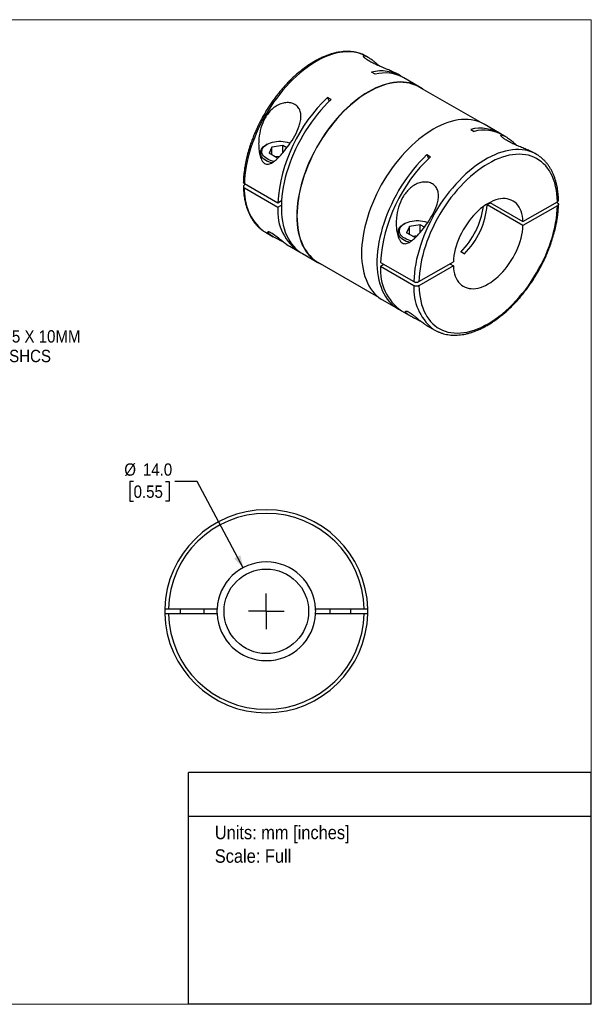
# Model space of a CAD drawing. Header units: millimetres. Extents: x 0 to 216, y 0 to 140.
# Tile 2 of 2: x 135 to 216, y 0 to 140. Entities that reach past the tile are written whole.
import ezdxf
from ezdxf.enums import TextEntityAlignment as Align

# ---------------------------------------------------------------- set-up
doc = ezdxf.new("R2010")
doc.units = ezdxf.units.MM
doc.header["$LTSCALE"] = 0.5
doc.linetypes.add('SLD-Solid', pattern=[0])
doc.layers.add('SLD-0', color=7, linetype='SLD-Solid', lineweight=25)
doc.layers.add('TEXT', color=140, linetype='SLD-Solid', lineweight=25)
doc.styles.add('SLDTEXTSTYLE0', font='GOTHIC.TTF', dxfattribs={"width": 0.913})
doc.dimstyles.new('SLDDIMSTYLE0', dxfattribs={"dimtxt": 1.75, "dimasz": 1.75, "dimexe": 0, "dimexo": 0.0625, "dimgap": 0.4375, "dimtad": 0, "dimtih": 1, "dimtoh": 1, "dimdec": 1, "dimrnd": 1e-09, "dimzin": 4, "dimdsep": 46, "dimtxsty": 'SLDTEXTSTYLE0', "dimsah": 1, "dimcen": 0, "dimadec": 0, "dimazin": 1, "dimtfac": 1, "dimtdec": 1, "dimtofl": 0, "dimtmove": 0, "dimatfit": 3, "dimfxl": 0, "dimfrac": 2, "dimtolj": 1, "dimtzin": 12, "dimarcsym": 0})
doc.dimstyles.new('SLDDIMSTYLE4', dxfattribs={"dimtxt": 1.75, "dimasz": 1.75, "dimexe": 0, "dimexo": 0.0625, "dimgap": 0.4375, "dimtad": 0, "dimtih": 1, "dimtoh": 1, "dimdec": 1, "dimrnd": 1e-09, "dimzin": 12, "dimdsep": 46, "dimtxsty": 'SLDTEXTSTYLE0', "dimsah": 1, "dimcen": 0, "dimadec": 0, "dimazin": 3, "dimtfac": 1, "dimtdec": 1, "dimtofl": 0, "dimtmove": 0, "dimatfit": 3, "dimfxl": 0, "dimfrac": 2, "dimtolj": 1, "dimtzin": 12, "dimarcsym": 0})

# ---------------------------------------------------------------- blocks, each defined once
blk = doc.blocks.new('Block2')
at = {"color": 7, "linetype": 'SLD-Solid', "lineweight": 18}
for p, q in [((0, 139.7), (215.9, 139.7)), ((0, 139.7), (0, 0)), ((215.9, 139.7), (215.9, 0)), ((0, 0), (215.9, 0))]:
    blk.add_line(p, q, dxfattribs=at)
blk = doc.blocks.new('SW_NOTE_0')
at = {"layer": 'TEXT', "color": 0, "insert": (0, 2.43), "char_height": 1.905, "attachment_point": 1, "style": 'SLDTEXTSTYLE0'}
blk.add_mtext('Units: mm [inches]', dxfattribs=at)
blk = doc.blocks.new('SW_NOTE_0_1')
at = {"layer": 'TEXT', "color": 0, "insert": (0, 2.43), "char_height": 1.905, "attachment_point": 1, "style": 'SLDTEXTSTYLE0'}
blk.add_mtext('Scale: Full', dxfattribs=at)
blk = doc.blocks.new('Block1')
at = {"layer": 'TEXT'}
for p, q in [((215.9, 32.88), (158.75, 32.88)), ((158.75, 0), (158.75, 32.88)), ((215.9, 0), (215.9, 32.88)), ((158.75, 26.7), (215.9, 26.7)), ((215.9, 0), (158.75, 0))]:
    blk.add_line(p, q, dxfattribs=at)
at = {"layer": 'TEXT', "color": 140}
for name, p in [('SW_NOTE_0', (162.49, 22.9)), ('SW_NOTE_0_1', (162.49, 19.56))]:
    blk.add_blockref(name, p, dxfattribs=at)
at = {"layer": 'TEXT', "color": 140, "style": 'SLDTEXTSTYLE0', "width": 0.913, "flags": 2}
for tag, height, p in [('AUTOATTR0', 2.12, (177.79, 28.35)), ('AUTOATTR1_0', 2.38, (166.91, 14.94)), ('AUTOATTR1_1', 2.38, (163.03, 11.86)), ('AUTOATTR1_2', 2.38, (168.89, 8.78))]:
    blk.add_attdef(tag, text='', height=height, dxfattribs=at).set_placement(p, align=Align.BOTTOM_LEFT)
blk = doc.blocks.new('_D_4')
at = {"layer": 'SLD-0'}
for p, q in [((150.97, 74.16), (150.44, 74.16)), ((150.44, 74.16), (150.44, 71.38)), ((155.5, 74.16), (156.03, 74.16)), ((156.03, 74.16), (156.03, 71.38)), ((159.99, 74.16), (156.82, 74.16)), ((166.51, 61.94), (159.99, 74.16)), ((150.44, 71.38), (150.97, 71.38)), ((156.03, 71.38), (155.5, 71.38))]:
    blk.add_line(p, q, dxfattribs=at)
blk.add_solid([(166.51, 61.94), (166.12, 63.72), (165.24, 63.25)], dxfattribs=at)
at = {"layer": 'SLD-0', "char_height": 1.75, "attachment_point": 1, "style": 'SLDTEXTSTYLE0'}
for s, insert in [('%%c', (149.65, 76.75)), ('14.0', (152.29, 76.75)), ('0.55', (150.97, 73.61))]:
    blk.add_mtext(s, dxfattribs=dict(at, insert=insert))
blk = doc.blocks.new('SW_CENTERMARKSYMBOL_1')
at = {"layer": 'SLD-0', "color": 0}
for q in [(0, 2.54), (-2.54, 0), (0, -2.54), (2.54, 0)]:
    blk.add_line((0, 0), q, dxfattribs=at)
blk = doc.blocks.new('_D_7')
at = {"layer": 'SLD-0'}
for p, q in [((118.63, 101.83), (123.49, 93.4)), ((123.49, 93.4), (126.27, 93.4))]:
    blk.add_line(p, q, dxfattribs=at)
blk.add_solid([(118.63, 101.83), (119.07, 100.07), (119.93, 100.57)], dxfattribs=at)
at = {"layer": 'SLD-0', "char_height": 1.75, "attachment_point": 1, "style": 'SLDTEXTSTYLE0'}
for s, insert in [('M3 - 0.5 X 10MM', (127.06, 95.64)), ('SHCS', (133.32, 92.86))]:
    blk.add_mtext(s, dxfattribs=dict(at, insert=insert))

msp = doc.modelspace()

# ---------------------------------------------------------------- linework, layer by layer
for p, q in [((184.23, 134.39), (184.07, 134.48)), ((185.22, 131.98), (184.72, 132.26)), ((188.81, 131.74), (188.44, 131.95)), ((191.5, 130.19), (189.31, 131.46)), ((200.07, 125.19), (191.47, 130.15)), ((179, 128.39), (178.5, 128.67)), ((178.5, 128.67), (178.73, 128.12)), ((202.88, 123.62), (200.69, 124.88)), ((198.79, 124.14), (199.29, 123.85)), ((203.74, 123.12), (203.38, 123.33)), ((169.91, 122.03), (169.77, 121.94)), ((170.59, 121.63), (170.18, 120.75)), ((172.12, 121.87), (170.59, 121.63)), ((170.59, 120.51), (170.59, 121.63)), ((172.71, 121.53), (172.12, 121.87)), ((172.12, 120.8), (172.12, 121.87)), ((168.96, 120.82), (168.96, 120.25)), ((171.3, 120.1), (170.18, 120.75)), ((171.68, 120.3), (171.1, 120.22)), ((192.57, 120.55), (193.07, 120.26)), ((192.57, 120.55), (192.8, 120)), ((208.12, 120.6), (207.96, 120.69)), ((171.3, 120.1), (171.5, 120.13)), ((171.43, 113.68), (166.69, 116.41)), ((166.84, 116.33), (166.7, 116.25)), ((166.69, 115.84), (171.43, 113.11)), ((171.95, 113.98), (171.43, 113.68)), ((171.43, 113.11), (171.93, 113.39)), ((201.62, 113.71), (201.12, 113.43)), ((206.21, 110.49), (201.12, 113.43)), ((201.52, 113.77), (206.21, 111.06)), ((206.21, 111.06), (211.1, 113.88)), ((211.1, 113.31), (206.21, 110.49)), ((210.95, 113.8), (211.1, 113.72)), ((189.43, 110.76), (189.28, 110.68)), ((190.11, 110.37), (189.69, 109.48)), ((191.64, 110.6), (190.11, 110.37)), ((190.11, 109.24), (190.11, 110.37)), ((192.23, 110.26), (191.64, 110.6)), ((191.64, 109.53), (191.64, 110.6)), ((169.67, 109.53), (170.76, 108.91)), ((188.48, 109.56), (188.48, 108.98)), ((190.82, 108.83), (189.69, 109.48)), ((191.19, 109.04), (190.62, 108.95)), ((190.82, 108.83), (191.02, 108.86)), ((173.12, 107.55), (174.41, 106.8)), ((174.91, 106.51), (177.1, 105.25)), ((197.86, 106.46), (197.37, 106.74)), ((177.12, 105.29), (185.72, 100.33)), ((186, 105.27), (190.74, 102.54)), ((186.49, 104.98), (186, 104.7)), ((191.44, 102.54), (196.33, 105.35)), ((196.33, 104.78), (191.44, 101.96)), ((195.83, 105.07), (196.33, 104.78)), ((190.74, 101.96), (186, 104.7)), ((186.29, 99.94), (188.48, 98.68)), ((188.98, 98.39), (190.28, 97.64)), ((192.63, 96.28), (193.72, 95.65)), ((155.4, 56.11), (155.4, 55.41)), ((155.9, 56.11), (162.81, 56.11)), ((157.6, 56.11), (157.6, 55.41)), ((161, 55.41), (161, 56.11)), ((176.79, 56.11), (183.7, 56.11)), ((178.8, 56.11), (178.8, 55.41)), ((181.8, 55.41), (181.8, 56.11)), ((184.2, 55.41), (184.2, 56.11)), ((162.81, 55.41), (155.9, 55.41)), ((183.7, 55.41), (176.79, 55.41)), ((161, 44.36), (161, 44.36))]:
    msp.add_line(p, q)
at = {"flags": 128}
for points in [[(183.69, 134.68), (183.31, 134.83), (182.9, 134.96), (182.48, 135.06), (182.04, 135.12), (181.59, 135.15), (181.13, 135.14), (180.65, 135.1), (180.17, 135.03), (179.68, 134.93), (179.18, 134.79), (178.67, 134.62), (178.16, 134.41), (177.65, 134.18), (177.13, 133.91), (176.62, 133.61), (176.1, 133.28), (175.59, 132.93), (175.08, 132.54), (174.57, 132.13), (174.07, 131.69), (173.58, 131.23), (173.09, 130.74), (172.62, 130.23), (172.16, 129.7), (171.71, 129.15), (171.27, 128.58), (170.84, 128), (170.44, 127.4), (170.04, 126.78), (169.67, 126.16), (169.32, 125.52), (168.98, 124.87), (168.66, 124.22), (168.37, 123.56), (168.1, 122.9), (167.85, 122.23), (167.62, 121.56), (167.42, 120.9), (167.24, 120.23), (167.08, 119.58), (166.95, 118.93), (166.85, 118.28), (166.77, 117.65), (166.72, 117.02), (166.69, 116.41)], [(184.07, 134.48), (183.7, 134.67), (183.69, 134.68)], [(192.07, 129.8), (192.02, 129.84), (191.68, 130.08), (191.31, 130.29), (190.93, 130.47), (190.53, 130.61), (190.12, 130.73), (189.68, 130.81), (189.24, 130.85), (188.78, 130.86), (188.31, 130.84), (187.84, 130.79), (187.35, 130.7), (186.85, 130.57), (186.35, 130.42), (185.84, 130.23), (185.33, 130.01), (184.81, 129.76), (184.3, 129.48), (183.78, 129.16), (183.27, 128.82), (182.76, 128.45), (182.25, 128.05), (181.75, 127.63), (181.25, 127.18), (180.76, 126.7), (180.28, 126.21), (179.81, 125.69), (179.36, 125.15), (178.91, 124.59), (178.48, 124.01), (178.07, 123.42), (177.67, 122.81), (177.28, 122.19), (176.92, 121.56), (176.57, 120.92), (176.25, 120.27), (175.94, 119.61), (175.66, 118.95), (175.4, 118.29), (175.16, 117.62), (174.94, 116.95), (174.75, 116.29), (174.58, 115.63), (174.44, 114.98), (174.32, 114.33), (174.23, 113.69), (174.17, 113.06), (174.13, 112.44), (174.12, 111.84), (174.13, 111.25), (174.17, 110.68), (174.23, 110.13), (174.32, 109.59), (174.44, 109.08), (174.58, 108.59), (174.75, 108.12), (174.94, 107.68), (175.16, 107.26), (175.4, 106.87), (175.66, 106.51), (175.94, 106.18), (176.25, 105.87), (176.57, 105.6), (176.92, 105.36), (177.28, 105.15), (177.67, 104.97), (177.72, 104.94)], [(191.47, 130.15), (191.29, 130.25), (190.91, 130.42), (190.51, 130.57), (190.1, 130.68), (189.67, 130.76), (189.22, 130.81), (188.77, 130.82), (188.3, 130.8), (187.82, 130.74), (187.34, 130.65), (186.84, 130.53), (186.34, 130.38), (185.84, 130.19), (185.33, 129.97), (184.81, 129.72), (184.3, 129.44), (183.78, 129.12), (183.27, 128.78), (182.76, 128.41), (182.26, 128.02), (181.76, 127.59), (181.26, 127.15), (180.77, 126.67), (180.3, 126.18), (179.83, 125.66), (179.37, 125.12), (178.93, 124.56), (178.5, 123.99), (178.09, 123.4), (177.69, 122.79), (177.31, 122.18), (176.94, 121.55), (176.6, 120.91), (176.27, 120.26), (175.97, 119.6), (175.69, 118.95), (175.43, 118.28), (175.19, 117.62), (174.97, 116.96), (174.78, 116.3), (174.62, 115.64), (174.48, 114.98), (174.36, 114.34), (174.27, 113.7), (174.2, 113.08), (174.16, 112.46), (174.15, 111.86), (174.16, 111.27), (174.2, 110.71), (174.27, 110.15), (174.36, 109.62), (174.48, 109.11), (174.62, 108.62), (174.78, 108.16), (174.97, 107.71), (175.19, 107.3), (175.43, 106.91), (175.69, 106.55), (175.97, 106.22), (176.27, 105.91), (176.6, 105.64), (176.94, 105.4), (177.12, 105.29)], [(179, 128.39), (178.5, 127.9), (178.02, 127.39), (177.54, 126.86), (177.08, 126.31), (176.63, 125.74), (176.2, 125.15), (175.78, 124.54), (175.38, 123.93), (174.99, 123.29), (174.63, 122.65), (174.28, 121.99), (173.96, 121.33), (173.66, 120.66), (173.37, 119.99), (173.12, 119.32), (172.88, 118.64), (172.67, 117.96), (172.49, 117.29), (172.33, 116.62), (172.2, 115.96), (172.09, 115.31), (172.01, 114.66), (171.95, 114.03), (171.93, 113.41), (171.93, 112.81), (171.95, 112.22), (172.01, 111.65), (172.09, 111.1), (172.2, 110.56), (172.33, 110.06), (172.49, 109.57), (172.67, 109.11), (172.88, 108.68), (173.12, 108.27), (173.37, 107.9), (173.66, 107.55), (173.96, 107.23), (174.28, 106.94), (174.63, 106.69), (174.91, 106.51)], [(200.69, 124.88), (200.51, 124.98), (200.12, 125.16), (199.72, 125.31), (199.31, 125.42), (198.88, 125.5), (198.43, 125.55), (197.98, 125.56), (197.51, 125.54), (197.03, 125.48), (196.54, 125.39), (196.04, 125.27), (195.54, 125.11), (195.03, 124.92), (194.52, 124.7), (194.01, 124.45), (193.49, 124.17), (192.98, 123.86), (192.46, 123.52), (191.95, 123.14), (191.44, 122.75), (190.94, 122.32), (190.44, 121.87), (189.95, 121.4), (189.48, 120.9), (189.01, 120.38), (188.55, 119.84), (188.11, 119.28), (187.67, 118.7), (187.26, 118.11), (186.86, 117.5), (186.48, 116.88), (186.11, 116.25), (185.77, 115.61), (185.44, 114.96), (185.13, 114.3), (184.85, 113.64), (184.59, 112.98), (184.35, 112.31), (184.13, 111.65), (183.94, 110.98), (183.78, 110.32), (183.63, 109.67), (183.52, 109.02), (183.43, 108.38), (183.36, 107.75), (183.32, 107.14), (183.31, 106.53), (183.32, 105.95), (183.36, 105.37), (183.43, 104.82), (183.52, 104.29), (183.63, 103.77), (183.78, 103.28), (183.94, 102.82), (184.13, 102.37), (184.35, 101.96), (184.59, 101.57), (184.85, 101.2), (185.13, 100.87), (185.44, 100.57), (185.77, 100.29), (186.11, 100.05), (186.29, 99.94)], [(170.57, 119.38), (170.41, 119.42), (170.14, 119.52), (169.88, 119.64), (169.66, 119.77), (169.46, 119.91), (169.29, 120.07), (169.16, 120.24), (169.06, 120.41), (168.99, 120.59), (168.96, 120.78), (168.97, 120.96), (169.02, 121.14), (169.1, 121.32), (169.22, 121.49), (169.37, 121.66), (169.56, 121.81), (169.77, 121.94)], [(170.9, 119.59), (170.67, 119.64), (170.39, 119.73), (170.14, 119.83), (169.91, 119.94), (169.71, 120.08), (169.53, 120.22), (169.39, 120.38), (169.28, 120.55), (169.2, 120.72), (169.17, 120.9), (169.17, 121.07), (169.2, 121.25), (169.28, 121.42), (169.39, 121.59), (169.53, 121.75), (169.71, 121.89), (169.91, 122.03), (170.14, 122.14), (170.39, 122.24), (170.67, 122.33), (170.95, 122.39), (171.25, 122.43), (171.56, 122.45), (171.87, 122.45), (172.17, 122.43), (172.47, 122.39), (172.76, 122.33), (173.03, 122.24), (173.18, 122.19)], [(192.57, 120.55), (192.08, 120.06), (191.59, 119.55), (191.12, 119.02), (190.66, 118.47), (190.21, 117.9), (189.78, 117.31), (189.36, 116.71), (188.95, 116.09), (188.57, 115.45), (188.21, 114.81), (187.86, 114.16), (187.54, 113.49), (187.23, 112.83), (186.95, 112.15), (186.69, 111.48), (186.46, 110.8), (186.25, 110.13), (186.07, 109.45), (185.91, 108.79), (185.77, 108.12), (185.67, 107.47), (185.59, 106.83), (185.53, 106.19), (185.5, 105.57), (185.5, 104.97), (185.53, 104.38), (185.59, 103.81), (185.67, 103.26), (185.77, 102.73), (185.91, 102.22), (186.07, 101.73), (186.25, 101.28), (186.46, 100.84), (186.69, 100.44), (186.95, 100.06), (187.23, 99.71), (187.54, 99.39), (187.86, 99.1), (188.21, 98.85), (188.57, 98.63), (188.74, 98.54)], [(207.73, 120.8), (207.35, 120.95), (206.95, 121.08), (206.52, 121.18), (206.08, 121.24), (205.63, 121.27), (205.17, 121.26), (204.7, 121.23), (204.21, 121.15), (203.72, 121.05), (203.22, 120.91), (202.71, 120.74), (202.2, 120.53), (201.69, 120.3), (201.17, 120.03), (200.66, 119.73), (200.14, 119.4), (199.63, 119.05), (199.12, 118.66), (198.61, 118.25), (198.11, 117.81), (197.62, 117.35), (197.14, 116.86), (196.66, 116.35), (196.2, 115.82), (195.75, 115.27), (195.31, 114.7), (194.89, 114.12), (194.48, 113.52), (194.09, 112.9), (193.71, 112.28), (193.36, 111.64), (193.02, 110.99), (192.7, 110.34), (192.41, 109.68), (192.14, 109.02), (191.89, 108.35), (191.66, 107.68), (191.46, 107.02), (191.28, 106.36), (191.12, 105.7), (191, 105.05), (190.89, 104.4), (190.81, 103.77), (190.76, 103.15), (190.74, 102.54)], [(211.1, 113.88), (211.07, 114.45), (211.02, 115), (210.94, 115.53), (210.84, 116.05), (210.71, 116.54), (210.55, 117.01), (210.38, 117.45), (210.17, 117.87), (209.95, 118.26), (209.7, 118.63), (209.43, 118.96), (209.13, 119.27), (208.82, 119.55), (208.48, 119.79), (208.13, 120.01), (207.76, 120.19), (207.37, 120.34), (206.97, 120.46), (206.55, 120.54), (206.11, 120.59), (205.67, 120.61), (205.21, 120.59), (204.74, 120.54), (204.26, 120.46), (203.77, 120.34), (203.28, 120.19), (202.78, 120.01), (202.28, 119.8), (201.78, 119.55), (201.27, 119.27), (200.76, 118.96), (200.26, 118.63), (199.76, 118.26), (199.26, 117.87), (198.77, 117.45), (198.28, 117.01), (197.8, 116.54), (197.33, 116.05), (196.87, 115.54), (196.43, 115), (195.99, 114.45), (195.57, 113.88), (195.17, 113.3), (194.78, 112.7), (194.41, 112.09), (194.05, 111.46), (193.72, 110.83), (193.41, 110.19), (193.11, 109.55), (192.84, 108.9), (192.59, 108.24), (192.37, 107.59), (192.16, 106.94), (191.98, 106.29), (191.83, 105.64), (191.7, 105), (191.6, 104.37), (191.52, 103.75), (191.47, 103.13), (191.44, 102.54)], [(191.44, 101.96), (191.47, 101.39), (191.52, 100.84), (191.6, 100.31), (191.7, 99.8), (191.83, 99.31), (191.98, 98.84), (192.16, 98.39), (192.37, 97.97), (192.59, 97.58), (192.84, 97.22), (193.11, 96.88), (193.41, 96.57), (193.72, 96.3), (194.05, 96.05), (194.41, 95.83), (194.78, 95.65), (195.17, 95.5), (195.57, 95.38), (195.99, 95.3), (196.43, 95.25), (196.87, 95.23), (197.33, 95.25), (197.8, 95.3), (198.28, 95.38), (198.77, 95.5), (199.26, 95.65), (199.76, 95.83), (200.26, 96.05), (200.76, 96.29), (201.27, 96.57), (201.78, 96.88), (202.28, 97.22), (202.78, 97.58), (203.28, 97.97), (203.77, 98.39), (204.26, 98.84), (204.74, 99.3), (205.21, 99.8), (205.67, 100.31), (206.11, 100.84), (206.55, 101.39), (206.97, 101.96), (207.37, 102.55), (207.76, 103.15), (208.13, 103.76), (208.48, 104.38), (208.82, 105.01), (209.13, 105.65), (209.43, 106.3), (209.7, 106.95), (209.95, 107.6), (210.17, 108.25), (210.38, 108.91), (210.55, 109.56), (210.71, 110.2), (210.84, 110.84), (210.94, 111.48), (211.02, 112.1), (211.07, 112.71), (211.1, 113.31)], [(206.21, 111.06), (206.18, 111.46), (206.13, 111.83), (206.04, 112.19), (205.94, 112.52), (205.8, 112.83), (205.65, 113.11), (205.47, 113.37), (205.27, 113.6), (205.05, 113.79), (204.81, 113.96), (204.55, 114.1), (204.27, 114.2), (203.98, 114.27), (203.67, 114.31), (203.35, 114.31), (203.02, 114.28), (202.68, 114.22), (202.34, 114.12), (201.98, 113.99), (201.63, 113.83), (201.27, 113.64), (200.91, 113.42), (200.56, 113.17), (200.2, 112.89), (199.86, 112.58), (199.52, 112.25), (199.19, 111.9), (198.87, 111.53), (198.56, 111.14), (198.27, 110.73), (197.99, 110.31), (197.73, 109.87), (197.49, 109.43), (197.27, 108.98), (197.07, 108.52), (196.89, 108.06), (196.73, 107.59), (196.6, 107.13), (196.5, 106.68), (196.41, 106.23), (196.36, 105.78), (196.33, 105.35)], [(190.09, 108.11), (189.92, 108.16), (189.65, 108.25), (189.4, 108.37), (189.17, 108.5), (188.98, 108.64), (188.81, 108.8), (188.67, 108.97), (188.57, 109.14), (188.51, 109.33), (188.48, 109.51), (188.49, 109.69), (188.54, 109.88), (188.62, 110.05), (188.74, 110.23), (188.89, 110.39), (189.07, 110.54), (189.28, 110.68)], [(190.41, 108.32), (190.18, 108.38), (189.91, 108.46), (189.66, 108.56), (189.43, 108.68), (189.22, 108.81), (189.05, 108.96), (188.9, 109.11), (188.79, 109.28), (188.72, 109.45), (188.68, 109.63), (188.68, 109.81), (188.72, 109.98), (188.79, 110.16), (188.9, 110.32), (189.05, 110.48), (189.22, 110.63), (189.43, 110.76), (189.66, 110.88), (189.91, 110.98), (190.18, 111.06), (190.47, 111.12), (190.77, 111.17), (191.07, 111.19), (191.38, 111.19), (191.69, 111.17), (191.99, 111.12), (192.28, 111.06), (192.55, 110.98), (192.7, 110.92)], [(196.33, 104.78), (196.36, 104.39), (196.41, 104.01), (196.5, 103.66), (196.6, 103.32), (196.73, 103.01), (196.89, 102.73), (197.07, 102.47), (197.27, 102.25), (197.49, 102.05), (197.73, 101.88), (197.99, 101.75), (198.27, 101.64), (198.56, 101.57), (198.87, 101.54), (199.19, 101.53), (199.52, 101.56), (199.86, 101.63), (200.2, 101.72), (200.56, 101.85), (200.91, 102.01), (201.27, 102.21), (201.63, 102.43), (201.98, 102.68), (202.34, 102.96), (202.68, 103.26), (203.02, 103.59), (203.35, 103.94), (203.67, 104.31), (203.98, 104.7), (204.27, 105.11), (204.55, 105.53), (204.81, 105.97), (205.05, 106.41), (205.27, 106.87), (205.47, 107.33), (205.65, 107.79), (205.8, 108.25), (205.94, 108.71), (206.04, 109.17), (206.13, 109.62), (206.18, 110.06), (206.21, 110.49)], [(172.26, 108.15), (172.24, 108.16), (172.05, 108.25), (171.69, 108.43), (171.51, 108.51), (171.34, 108.6), (171.13, 108.7), (170.94, 108.81), (170.76, 108.91), (170.54, 109.04), (170.35, 109.17), (170.2, 109.29), (170.09, 109.4), (170.05, 109.45), (170.03, 109.5), (170.01, 109.54), (170.01, 109.57), (170.06, 109.62), (170.08, 109.63), (170.12, 109.63), (170.16, 109.62), (170.25, 109.6), (170.36, 109.55), (170.49, 109.48), (170.65, 109.39), (170.81, 109.28), (170.99, 109.15), (171.15, 109.03), (171.32, 108.9), (171.52, 108.74), (171.72, 108.57), (171.93, 108.41), (172.2, 108.19), (172.46, 107.99), (172.7, 107.82), (172.91, 107.67), (172.91, 107.67)]]:
    msp.add_lwpolyline(points, dxfattribs=at)
msp.add_circle((169.8, 55.76), 6)
for centre, radius, start, end in [((186.09, 126.78), 5.65, 58.3811, 104.025), ((186.59, 126.43), 5.71, 61.5904, 103.9086), ((194.08, 112.16), 22.7, 133.3355, 176.1686), ((200.16, 118.65), 5.65, 58.3832, 104.0228), ((200.66, 118.31), 5.71, 61.5883, 103.9106), ((208.65, 103.75), 22.7, 133.3355, 176.1686), ((205.71, 116.43), 4.81, 54.8562, 65.1581), ((174.05, 115.41), 7.37, 176.6244, 229.9594), ((189.37, 114.76), 11.33, 314.9243, 352.0009), ((190.06, 114.35), 11.1, 314.6537, 355.2275), ((178.32, 112.53), 6.91, 175.2009, 238.0636), ((172.08, 113.7), 4.81, 234.8553, 239.9993), ((192.99, 104.14), 7.01, 175.4527, 235.1133), ((198.09, 101.53), 7.37, 176.6244, 229.9594), ((196.12, 99.82), 4.81, 234.8562, 245.1581), ((169.8, 55.76), 14.4, 1.3927, 178.6073), ((169.8, 55.76), 13.9, 1.4429, 178.5571), ((169.8, 55.76), 7, 2.866, 177.134), ((169.8, 55.76), 7, 177.134, 182.866), ((169.8, 55.76), 7, 357.134, 2.866), ((169.8, 55.76), 14.4, 181.3927, 358.6073), ((169.8, 55.76), 13.9, 181.4429, 358.5571), ((169.8, 55.76), 7, 182.866, 357.134)]:
    msp.add_arc(centre, radius, start, end)
for points, knots in [([(183.66, 134.69), (183.65, 134.69), (183.52, 134.76), (183.25, 134.86), (182.85, 134.99), (182.44, 135.09), (182.02, 135.16), (181.58, 135.19), (181.13, 135.2), (180.68, 135.17), (180.21, 135.12), (179.73, 135.03), (179.25, 134.91), (178.77, 134.77), (178.28, 134.59), (177.78, 134.38), (177.29, 134.15), (176.79, 133.89), (176.29, 133.6), (175.8, 133.28), (175.31, 132.93), (174.82, 132.57), (174.34, 132.17), (173.86, 131.76), (173.39, 131.32), (172.93, 130.86), (172.48, 130.38), (172.04, 129.88), (171.61, 129.36), (171.19, 128.83), (170.79, 128.28), (170.39, 127.72), (170.02, 127.14), (169.66, 126.56), (169.31, 125.96), (168.98, 125.35), (168.67, 124.74), (168.38, 124.12), (168.11, 123.49), (167.86, 122.86), (167.63, 122.23), (167.42, 121.6), (167.23, 120.97), (167.06, 120.34), (166.92, 119.72), (166.8, 119.09), (166.7, 118.48), (166.62, 117.88), (166.57, 117.28), (166.55, 116.86), (166.55, 116.65), (166.55, 116.62)], [0, 0, 0, 0, 0.001646, 0.022219, 0.042816, 0.063461, 0.084172, 0.104964, 0.125843, 0.146808, 0.167855, 0.188975, 0.210156, 0.231386, 0.252654, 0.273948, 0.295259, 0.316579, 0.337903, 0.359225, 0.380542, 0.401852, 0.423154, 0.444448, 0.465733, 0.48701, 0.508279, 0.529541, 0.550797, 0.572047, 0.593293, 0.614535, 0.635774, 0.657012, 0.678249, 0.699487, 0.720725, 0.741966, 0.76321, 0.784457, 0.80571, 0.826969, 0.848235, 0.869509, 0.890792, 0.912085, 0.933387, 0.9547, 0.976023, 0.997356, 1, 1, 1, 1]), ([(188.44, 131.95), (188.43, 131.96), (188.33, 132.02), (188.1, 132.14), (187.79, 132.29), (187.47, 132.43), (187.16, 132.57), (186.84, 132.7), (186.5, 132.84), (186.15, 132.99), (185.79, 133.14), (185.44, 133.29), (185.1, 133.45), (184.77, 133.61), (184.48, 133.77), (184.22, 133.93), (183.99, 134.08), (183.82, 134.22), (183.69, 134.34), (183.6, 134.44), (183.56, 134.52), (183.56, 134.58), (183.6, 134.61), (183.65, 134.61), (183.7, 134.61), (183.79, 134.59), (183.89, 134.55), (184.04, 134.49), (184.2, 134.4), (184.4, 134.28), (184.63, 134.13), (184.9, 133.93), (185.21, 133.68), (185.51, 133.42), (185.72, 133.22), (185.81, 133.13)], [0, 0, 0, 0, 0.0059849, 0.0454897, 0.0835613, 0.113726, 0.1430045, 0.1732208, 0.2026565, 0.2327412, 0.2622353, 0.2920721, 0.3215526, 0.3514117, 0.3811538, 0.4109415, 0.440838, 0.470531, 0.5005571, 0.5301394, 0.5602908, 0.5897588, 0.6199935, 0.6394869, 0.6593323, 0.6796141, 0.7080412, 0.7372156, 0.7673096, 0.7984801, 0.8367435, 0.876235, 0.9171504, 0.9640543, 1, 1, 1, 1]), ([(173.83, 123.23), (173.59, 122.79), (173.03, 121.93), (172.28, 120.96), (171.66, 120.27), (171.25, 119.88), (170.93, 119.61), (170.67, 119.43), (170.4, 119.28), (170.12, 119.19), (169.84, 119.17), (169.55, 119.28), (169.31, 119.51), (169.12, 119.82), (168.98, 120.18), (168.87, 120.54), (168.8, 120.93), (168.73, 121.43), (168.7, 122.08), (168.75, 123.1), (168.99, 124.37), (169.58, 125.8), (170.37, 126.84), (171.18, 127.46), (171.86, 127.8), (172.58, 127.96), (173.28, 127.92), (173.89, 127.69), (174.36, 127.27), (174.64, 126.71), (174.74, 126.05), (174.67, 125.35), (174.42, 124.39), (174.08, 123.69), (173.83, 123.23)], [0, 0, 0, 0, 0.0621774, 0.1245576, 0.1566682, 0.1869081, 0.2031849, 0.2181663, 0.2349146, 0.2495908, 0.266066, 0.2809824, 0.2957537, 0.312387, 0.3270847, 0.3437627, 0.3588089, 0.3750692, 0.4054768, 0.4375446, 0.4997923, 0.5621241, 0.6244327, 0.6557758, 0.6870083, 0.7181971, 0.7494845, 0.7807633, 0.8120685, 0.8433929, 0.8747496, 0.9061484, 0.9375546, 1, 1, 1, 1]), ([(207.96, 120.69), (207.95, 120.69), (207.84, 120.76), (207.62, 120.87), (207.3, 121.02), (206.99, 121.17), (206.68, 121.3), (206.36, 121.43), (206.01, 121.58), (205.66, 121.72), (205.3, 121.87), (204.95, 122.03), (204.61, 122.19), (204.29, 122.35), (203.99, 122.51), (203.73, 122.66), (203.51, 122.81), (203.33, 122.95), (203.2, 123.07), (203.12, 123.17), (203.08, 123.25), (203.08, 123.31), (203.11, 123.34), (203.16, 123.35), (203.22, 123.34), (203.3, 123.33), (203.41, 123.29), (203.55, 123.22), (203.72, 123.14), (203.92, 123.02), (204.15, 122.86), (204.42, 122.66), (204.72, 122.41), (205.03, 122.15), (205.24, 121.95), (205.33, 121.86)], [0, 0, 0, 0, 0.0059849, 0.0454897, 0.0835613, 0.113726, 0.1430045, 0.1732208, 0.2026565, 0.2327412, 0.2622353, 0.2920721, 0.3215526, 0.3514117, 0.3811538, 0.4109415, 0.440838, 0.470531, 0.5005571, 0.5301394, 0.5602908, 0.5897588, 0.6199935, 0.6394869, 0.6593323, 0.6796141, 0.7080412, 0.7372156, 0.7673096, 0.7984801, 0.8367435, 0.876235, 0.9171504, 0.9640543, 1, 1, 1, 1]), ([(211.24, 114.09), (211.24, 114.11), (211.24, 114.33), (211.22, 114.73), (211.16, 115.27), (211.09, 115.8), (210.99, 116.31), (210.86, 116.8), (210.71, 117.27), (210.54, 117.72), (210.35, 118.15), (210.13, 118.55), (209.89, 118.93), (209.63, 119.28), (209.35, 119.61), (209.05, 119.91), (208.77, 120.16), (208.58, 120.29), (208.5, 120.35)], [0, 0, 0, 0, 0.0096042, 0.0778012, 0.1460186, 0.2142257, 0.2824012, 0.3505183, 0.4185445, 0.4864419, 0.5541692, 0.6216849, 0.6889512, 0.7559392, 0.8226351, 0.8890437, 0.9551919, 1, 1, 1, 1]), ([(166.69, 116.41), (166.66, 116.44), (166.58, 116.5), (166.54, 116.58), (166.55, 116.62), (166.55, 116.62)], [0, 0, 0, 0, 0.491056, 0.983051, 1, 1, 1, 1]), ([(166.7, 116.25), (166.68, 116.24), (166.65, 116.22), (166.62, 116.19), (166.58, 116.15), (166.56, 116.1), (166.55, 116.05), (166.55, 115.99), (166.58, 115.94), (166.63, 115.88), (166.67, 115.86), (166.69, 115.84)], [0, 0, 0, 0, 0.082035, 0.164766, 0.249601, 0.374082, 0.499794, 0.622658, 0.749934, 0.875006, 1, 1, 1, 1]), ([(166.55, 116.04), (166.55, 116.02), (166.55, 115.8), (166.57, 115.4), (166.63, 114.86), (166.7, 114.33), (166.8, 113.82), (166.93, 113.33), (167.08, 112.86), (167.25, 112.41), (167.44, 111.98), (167.66, 111.58), (167.9, 111.2), (168.16, 110.85), (168.44, 110.52), (168.74, 110.22), (169.02, 109.97), (169.21, 109.84), (169.29, 109.79)], [0, 0, 0, 0, 0.009634, 0.077829, 0.146045, 0.21425, 0.282423, 0.350538, 0.418562, 0.486458, 0.554183, 0.621696, 0.688961, 0.755947, 0.82264, 0.889047, 0.955193, 1, 1, 1, 1]), ([(193.35, 111.97), (193.1, 111.52), (192.55, 110.66), (191.79, 109.69), (191.17, 109), (190.77, 108.61), (190.44, 108.35), (190.18, 108.16), (189.92, 108.02), (189.64, 107.92), (189.35, 107.9), (189.07, 108.01), (188.82, 108.25), (188.64, 108.56), (188.49, 108.91), (188.39, 109.28), (188.31, 109.66), (188.25, 110.16), (188.22, 110.81), (188.27, 111.83), (188.51, 113.11), (189.1, 114.54), (189.89, 115.57), (190.7, 116.2), (191.38, 116.53), (192.09, 116.69), (192.79, 116.66), (193.41, 116.42), (193.87, 116), (194.16, 115.44), (194.25, 114.79), (194.19, 114.08), (193.93, 113.13), (193.6, 112.42), (193.35, 111.97)], [0, 0, 0, 0, 0.062177, 0.124558, 0.156668, 0.186908, 0.203185, 0.218166, 0.234915, 0.249591, 0.266066, 0.280982, 0.295754, 0.312387, 0.327085, 0.343763, 0.358809, 0.375069, 0.405477, 0.437545, 0.499792, 0.562124, 0.624433, 0.655776, 0.687008, 0.718197, 0.749485, 0.780763, 0.812069, 0.843393, 0.87475, 0.906148, 0.937555, 1, 1, 1, 1]), ([(194.13, 95.44), (194.14, 95.44), (194.27, 95.37), (194.54, 95.27), (194.94, 95.14), (195.35, 95.04), (195.77, 94.98), (196.21, 94.94), (196.66, 94.93), (197.11, 94.96), (197.58, 95.01), (198.06, 95.1), (198.54, 95.22), (199.02, 95.36), (199.51, 95.54), (200.01, 95.75), (200.5, 95.98), (201, 96.24), (201.5, 96.54), (201.99, 96.85), (202.48, 97.2), (202.97, 97.56), (203.45, 97.96), (203.93, 98.37), (204.4, 98.81), (204.86, 99.27), (205.31, 99.75), (205.75, 100.25), (206.18, 100.77), (206.6, 101.3), (207, 101.85), (207.4, 102.41), (207.77, 102.99), (208.13, 103.57), (208.48, 104.17), (208.81, 104.78), (209.12, 105.39), (209.41, 106.01), (209.68, 106.64), (209.93, 107.27), (210.16, 107.9), (210.37, 108.53), (210.56, 109.16), (210.73, 109.79), (210.87, 110.42), (210.99, 111.04), (211.09, 111.65), (211.17, 112.26), (211.22, 112.85), (211.24, 113.27), (211.24, 113.48), (211.24, 113.51)], [0, 0, 0, 0, 0.001646, 0.022219, 0.042816, 0.063461, 0.084173, 0.104965, 0.125844, 0.146809, 0.167856, 0.188976, 0.210158, 0.231388, 0.252656, 0.27395, 0.295262, 0.316582, 0.337907, 0.359229, 0.380546, 0.401856, 0.423158, 0.444452, 0.465738, 0.487015, 0.508284, 0.529546, 0.550802, 0.572053, 0.593299, 0.614541, 0.63578, 0.657018, 0.678256, 0.699493, 0.720732, 0.741973, 0.763217, 0.784465, 0.805718, 0.826977, 0.848243, 0.869518, 0.890801, 0.912093, 0.933396, 0.954709, 0.976032, 0.997365, 1, 1, 1, 1]), ([(211.1, 113.88), (211.12, 113.9), (211.17, 113.93), (211.22, 113.99), (211.24, 114.04), (211.24, 114.08), (211.24, 114.09)], [0, 0, 0, 0, 0.295751, 0.577442, 0.845068, 1, 1, 1, 1]), ([(211.1, 113.72), (211.11, 113.71), (211.14, 113.69), (211.18, 113.65), (211.22, 113.61), (211.24, 113.56), (211.24, 113.51), (211.24, 113.46), (211.21, 113.41), (211.16, 113.35), (211.12, 113.32), (211.1, 113.31)], [0, 0, 0, 0, 0.0885262, 0.1827009, 0.2825236, 0.3879935, 0.4991095, 0.61587, 0.7382733, 0.8663174, 1, 1, 1, 1]), ([(172.91, 107.67), (172.96, 107.64), (173.03, 107.6), (173.09, 107.56), (173.12, 107.55)], [0, 0, 0, 0, 0.6238528, 1, 1, 1, 1]), ([(190.74, 102.54), (190.75, 102.53), (190.79, 102.51), (190.85, 102.48), (190.92, 102.47), (191, 102.45), (191.09, 102.45), (191.18, 102.45), (191.28, 102.47), (191.37, 102.5), (191.42, 102.52), (191.44, 102.54)], [0, 0, 0, 0, 0.0885262, 0.1827009, 0.2825236, 0.3879935, 0.4991095, 0.61587, 0.7382733, 0.8663174, 1, 1, 1, 1]), ([(191.44, 101.96), (191.43, 101.95), (191.39, 101.94), (191.33, 101.91), (191.27, 101.9), (191.2, 101.89), (191.14, 101.88), (191.08, 101.88), (191.02, 101.88), (190.96, 101.89), (190.91, 101.9), (190.86, 101.91), (190.81, 101.93), (190.77, 101.94), (190.75, 101.96), (190.74, 101.96)], [0, 0, 0, 0, 0.093176, 0.183643, 0.271402, 0.356453, 0.438795, 0.518428, 0.595352, 0.669567, 0.741072, 0.809868, 0.875954, 0.939332, 1, 1, 1, 1]), ([(191.77, 96.88), (191.76, 96.89), (191.69, 96.93), (191.54, 96.99), (191.36, 97.09), (191.18, 97.17), (190.98, 97.27), (190.78, 97.37), (190.58, 97.47), (190.36, 97.59), (190.14, 97.72), (189.93, 97.85), (189.77, 97.98), (189.66, 98.08), (189.59, 98.16), (189.55, 98.22), (189.53, 98.28), (189.53, 98.32), (189.56, 98.35), (189.61, 98.36), (189.68, 98.36), (189.77, 98.33), (189.88, 98.28), (189.98, 98.23), (190.03, 98.21)], [0, 0, 0, 0, 0.007493, 0.042649, 0.078765, 0.11367, 0.149608, 0.195247, 0.24231, 0.291359, 0.360772, 0.432841, 0.503251, 0.57437, 0.622561, 0.669525, 0.71553, 0.763587, 0.811344, 0.85779, 0.894635, 0.928908, 0.964541, 1, 1, 1, 1]), ([(190.03, 98.21), (190.08, 98.18), (190.15, 98.13), (190.26, 98.06), (190.38, 97.98), (190.52, 97.87), (190.74, 97.7), (191.01, 97.49), (191.31, 97.24), (191.6, 97.02), (191.86, 96.81), (192.11, 96.62), (192.32, 96.48), (192.48, 96.37), (192.58, 96.31), (192.62, 96.29), (192.63, 96.28)], [0, 0, 0, 0, 0.05163, 0.078088, 0.105356, 0.15603, 0.210533, 0.315501, 0.420053, 0.522592, 0.628815, 0.734073, 0.838311, 0.909808, 0.979343, 1, 1, 1, 1]), ([(155.4, 56.11), (155.41, 56.11), (155.41, 56.11), (155.42, 56.11), (155.45, 56.11), (155.49, 56.11), (155.55, 56.11), (155.62, 56.11), (155.7, 56.11), (155.8, 56.11), (155.87, 56.11), (155.9, 56.11)], [0, 0, 0, 0, 0.0885262, 0.1827009, 0.2825236, 0.3879935, 0.4991095, 0.61587, 0.7382733, 0.8663174, 1, 1, 1, 1]), ([(183.7, 56.11), (183.72, 56.11), (183.77, 56.11), (183.84, 56.11), (183.9, 56.11), (183.96, 56.11), (184.01, 56.11), (184.06, 56.11), (184.1, 56.11), (184.13, 56.11), (184.16, 56.11), (184.17, 56.11), (184.19, 56.11), (184.19, 56.11), (184.2, 56.11), (184.2, 56.11)], [0, 0, 0, 0, 0.093176, 0.183643, 0.271402, 0.356453, 0.438795, 0.518428, 0.595352, 0.669567, 0.741072, 0.809868, 0.875954, 0.939332, 1, 1, 1, 1]), ([(155.9, 55.41), (155.88, 55.41), (155.83, 55.41), (155.76, 55.41), (155.7, 55.41), (155.64, 55.41), (155.59, 55.41), (155.54, 55.41), (155.5, 55.41), (155.47, 55.41), (155.44, 55.41), (155.43, 55.41), (155.41, 55.41), (155.41, 55.41), (155.4, 55.41), (155.4, 55.41)], [0, 0, 0, 0, 0.093176, 0.183643, 0.271402, 0.356453, 0.438795, 0.518428, 0.595352, 0.669567, 0.741072, 0.809868, 0.875954, 0.939332, 1, 1, 1, 1]), ([(184.2, 55.41), (184.19, 55.41), (184.19, 55.41), (184.18, 55.41), (184.15, 55.41), (184.11, 55.41), (184.05, 55.41), (183.98, 55.41), (183.9, 55.41), (183.8, 55.41), (183.73, 55.41), (183.7, 55.41)], [0, 0, 0, 0, 0.0885262, 0.1827009, 0.2825236, 0.3879935, 0.4991095, 0.61587, 0.7382733, 0.8663174, 1, 1, 1, 1])]:
    msp.add_open_spline(points, degree=3, knots=knots)

# ---------------------------------------------------------------- block references
at = {"color": 7, "linetype": 'Continuous'}
for name in ['Block2', 'Block1']:
    msp.add_blockref(name, (0, 0), dxfattribs=at)
at = {"layer": 'SLD-0'}
msp.add_blockref('SW_CENTERMARKSYMBOL_1', (169.8, 55.76), dxfattribs=at)

# ---------------------------------------------------------------- dimensions: what is measured, and where the dimension line sits
dim = msp.add_diameter_dim_2p(p1=(115.88, 106.6), p2=(118.63, 101.83), text='M3 - 0.5 X 10MM\\PSHCS', dimstyle='SLDDIMSTYLE4', override={"dimpost": '<>'}, dxfattribs=at)
dim.commit()
dim.dimension.update_dxf_attribs({"geometry": '_D_7', "text_midpoint": (136.23, 93.4), "dimtype": 163})
dim = msp.add_diameter_dim_2p(p1=(173.09, 49.58), p2=(166.51, 61.94), dimstyle='SLDDIMSTYLE0', dxfattribs=at)
dim.commit()
dim.dimension.update_dxf_attribs({"geometry": '_D_4', "text_midpoint": (153.23, 74.16), "dimtype": 163})

doc.saveas('drawing.dxf')
